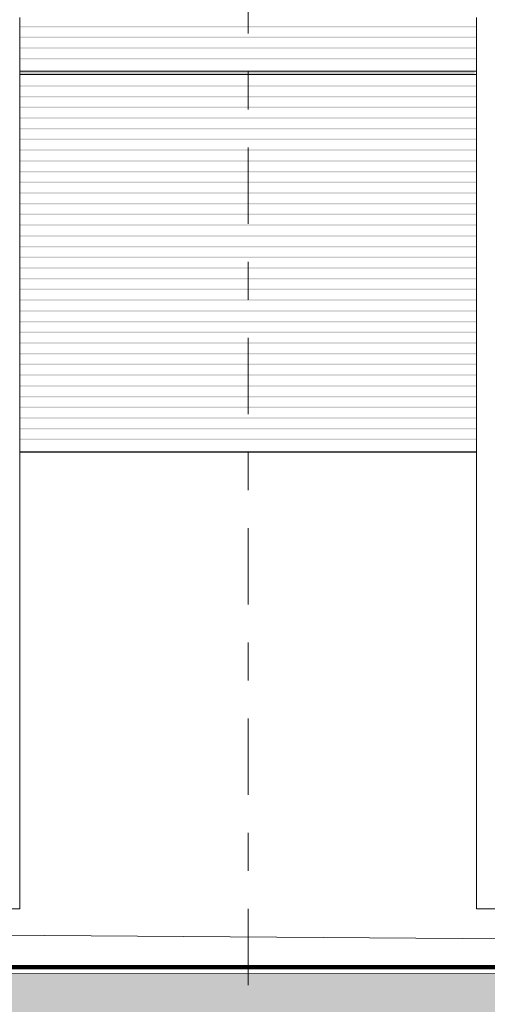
# Model space of a CAD drawing. Header units: metres. Extents: x -4 to 112, y -27 to 26.
# Tile 74 of 167: x 27.15 to 28.38, y -0.25 to 2.34. Entities that reach past the tile are written whole.
import ezdxf
from ezdxf.enums import TextEntityAlignment as Align

# ---------------------------------------------------------------- set-up
doc = ezdxf.new("R2010")
doc.units = ezdxf.units.M
doc.header["$MEASUREMENT"] = 0
doc.linetypes.add('Raster', pattern=[0.4, 0.2, -0.1, 0, -0.1])
for name, color, linetype in [('10 Fassade', 7, 'Continuous'), ('10 Stütze', 7, 'Continuous'), ('10 Wand außen', 7, 'Continuous'), ('10 Wand innen', 7, 'Continuous'), ('60 Auffüllung gesamt', 7, 'Continuous'), ('60 Gelände 2D Übersicht', 7, 'Continuous'), ('90 Achsraster', 7, 'Continuous'), ('94 Genehmigungsplanung Bemaßung', 7, 'Continuous')]:
    doc.layers.add(name, color=color, linetype=linetype)
doc.styles.add('ERSTELLTER_STIL_1', font='arial.ttf')
doc.styles.add('ERSTELLTER_STIL_2', font='arial.ttf')
doc.dimstyles.new('ERSTELLTER_STIL__1', dxfattribs={"dimtxt": 0.25, "dimasz": 0.19, "dimexe": 0.18, "dimexo": 0.1, "dimgap": 0, "dimtad": 1, "dimtih": 1, "dimtoh": 1, "dimzin": 0, "dimdsep": 46, "dimtxsty": 'ERSTELLTER_STIL_2', "dimblk": 'ARROWHEAD_6', "dimblk1": 'ARROWHEAD_6', "dimblk2": 'ARROWHEAD_6', "dimcen": 0.09, "dimclrd": 7, "dimclre": 7, "dimclrt": 7, "dimazin": 0, "dimtfac": 1, "dimtdec": 4, "dimtmove": 0, "dimatfit": 3, "dimfxl": 1, "dimtolj": 1, "dimtzin": 0, "dimarcsym": 0})

# ---------------------------------------------------------------- blocks, each defined once
blk = doc.blocks.new('Standard-Rastermarker[5]_1', base_point=(27.7511, 10))
at = {"layer": '90 Achsraster', "color": 14, "linetype": 'Raster', "lineweight": 18, "true_color": 0xa80000}
blk.add_line((27.7511, 9), (27.7511, -1), dxfattribs=at)
at = {"layer": '90 Achsraster', "color": 14, "lineweight": 18, "true_color": 0xa80000, "style": 'ERSTELLTER_STIL_1'}
for tag, p in [('AC_MarkerText_1_0', (27.7511, 10.5)), ('AC_MarkerText_1_1', (27.7511, -2.2))]:
    blk.add_attdef(tag, text='', height=0.3, rotation=360, dxfattribs=at).set_placement(p, align=Align.TOP_CENTER)
blk = doc.blocks.new('*D38', base_point=(27236.1321, 0))
at = {"layer": '94 Genehmigungsplanung Bemaßung', "color": 7, "linetype": 'Continuous', "lineweight": 13}
for p, q in [((17.3411, 9.2531), (17.3411, 9.6281)), ((58.1625, 9.2531), (58.1625, 9.6281)), ((17.4411, 9.5406), (17.2411, 9.3406)), ((58.0625, 9.3406), (58.2625, 9.5406)), ((17.1911, 9.4406), (17.3411, 9.4406)), ((17.3411, 9.4406), (58.1625, 9.4406)), ((58.1625, 9.4406), (58.3125, 9.4406))]:
    blk.add_line(p, q, dxfattribs=at)
at = {"layer": '94 Genehmigungsplanung Bemaßung', "color": 7, "lineweight": 13, "insert": (37.3228, 9.4906), "char_height": 0.25, "attachment_point": 7, "style": 'ERSTELLTER_STIL_2'}
blk.add_mtext('\\A1;{\\pql;\\fArial|b0|i0|c0|p0;\\W1.000000;40,82}', dxfattribs=at)
blk = doc.blocks.new('ARROWHEAD_6')
at = {"color": 0, "linetype": 'Continuous', "lineweight": 0}
for p, q in [((-0.5, -0.5), (0.5, 0.5)), ((0, 0), (-1, 0))]:
    blk.add_line(p, q, dxfattribs=at)

msp = doc.modelspace()

# ---------------------------------------------------------------- hatches: boundary and pattern name
at = {"layer": '10 Fassade', "linetype": 'Continuous', "lineweight": 0, "true_color": 0x000000}
for points in [[(27.1511, 2.3166), (28.3511, 2.3166), (28.3511, 2.3196), (27.1511, 2.3196)], [(27.1511, 2.3161), (28.3486, 2.3161), (28.3511, 2.3166), (27.1511, 2.3166)], [(27.1511, 2.2914), (27.1511, 2.2884), (28.3511, 2.2884), (28.3511, 2.2914)], [(27.1511, 2.2879), (28.3486, 2.2879), (28.3511, 2.2884), (27.1511, 2.2884)], [(27.1511, 2.2633), (27.1511, 2.2603), (28.3511, 2.2603), (28.3511, 2.2633)], [(27.1511, 2.2603), (27.1511, 2.2598), (28.3486, 2.2598), (28.3511, 2.2603)], [(27.1511, 2.2321), (28.3511, 2.2321), (28.3511, 2.2351), (27.1511, 2.2351)], [(27.1511, 2.2316), (28.3486, 2.2316), (28.3511, 2.2321), (27.1511, 2.2321)], [(27.1511, 2.2005), (27.1511, 2.195), (28.3456, 2.195), (28.3463, 2.1973), (28.3463, 2.2005)], [(27.1511, 2.195), (27.1511, 2.1929), (28.3454, 2.1929), (28.3456, 2.195)], [(27.1511, 2.1929), (27.1511, 2.192), (28.3451, 2.192), (28.3456, 2.1927), (28.3454, 2.1929)], [(27.1511, 2.1609), (28.3511, 2.1609), (28.3511, 2.1639), (27.1511, 2.1639)], [(27.1511, 2.1604), (28.3486, 2.1604), (28.3511, 2.1609), (27.1511, 2.1609)], [(27.1511, 2.1327), (28.3511, 2.1327), (28.3511, 2.1357), (27.1511, 2.1357)], [(27.1511, 2.1327), (27.1511, 2.1322), (28.3486, 2.1322), (28.3511, 2.1327)], [(27.1511, 2.1076), (27.1511, 2.1046), (28.3511, 2.1046), (28.3511, 2.1076)], [(27.1511, 2.1041), (28.3486, 2.1041), (28.3511, 2.1046), (27.1511, 2.1046)], [(27.1511, 2.0764), (28.3511, 2.0764), (28.3511, 2.0794), (27.1511, 2.0794)], [(27.1511, 2.0759), (28.3486, 2.0759), (28.3511, 2.0764), (27.1511, 2.0764)], [(27.1511, 2.0483), (28.3511, 2.0483), (28.3511, 2.0513), (27.1511, 2.0513)], [(27.1511, 2.0478), (28.3486, 2.0478), (28.3511, 2.0483), (27.1511, 2.0483)], [(27.1511, 2.0231), (27.1511, 2.0202), (28.3511, 2.0202), (28.3511, 2.0231)], [(27.1511, 2.0196), (28.3486, 2.0196), (28.3511, 2.0202), (27.1511, 2.0202)], [(27.1511, 1.992), (28.3511, 1.992), (28.3511, 1.995), (27.1511, 1.995)], [(27.1511, 1.9915), (28.3486, 1.9915), (28.3511, 1.992), (27.1511, 1.992)], [(27.1511, 1.9669), (27.1511, 1.9639), (28.3511, 1.9639), (28.3511, 1.9669)], [(27.1511, 1.9634), (28.3486, 1.9634), (28.3511, 1.9639), (27.1511, 1.9639)], [(27.1511, 1.9387), (27.1511, 1.9357), (28.3511, 1.9357), (28.3511, 1.9387)], [(27.1511, 1.9352), (28.3486, 1.9352), (28.3511, 1.9357), (27.1511, 1.9357)], [(27.1511, 1.9076), (28.3511, 1.9076), (28.3511, 1.9106), (27.1511, 1.9106)], [(27.1511, 1.9076), (27.1511, 1.9071), (28.3486, 1.9071), (28.3511, 1.9076)], [(27.1511, 1.8824), (27.1511, 1.8794), (28.3511, 1.8794), (28.3511, 1.8824)], [(27.1511, 1.8789), (28.3486, 1.8789), (28.3511, 1.8794), (27.1511, 1.8794)], [(27.1511, 1.8513), (28.3511, 1.8513), (28.3511, 1.8543), (27.1511, 1.8543)], [(27.1511, 1.8508), (28.3486, 1.8508), (28.3511, 1.8513), (27.1511, 1.8513)], [(27.1511, 1.8231), (28.3511, 1.8231), (28.3511, 1.8261), (27.1511, 1.8261)], [(27.1511, 1.8231), (27.1511, 1.8226), (28.3486, 1.8226), (28.3511, 1.8231)], [(27.1511, 1.798), (27.1511, 1.795), (28.3511, 1.795), (28.3511, 1.798)], [(27.1511, 1.795), (27.1511, 1.7945), (28.3486, 1.7945), (28.3511, 1.795)], [(27.1511, 1.7699), (27.1511, 1.7669), (28.3511, 1.7669), (28.3511, 1.7699)], [(27.1511, 1.7663), (28.3486, 1.7663), (28.3511, 1.7669), (27.1511, 1.7669)], [(27.1511, 1.7417), (27.1511, 1.7387), (28.3511, 1.7387), (28.3511, 1.7417)], [(27.1511, 1.7382), (28.3486, 1.7382), (28.3511, 1.7387), (27.1511, 1.7387)], [(27.1511, 1.7106), (28.3511, 1.7106), (28.3511, 1.7136), (27.1511, 1.7136)], [(27.1511, 1.7106), (27.1511, 1.7101), (28.3486, 1.7101), (28.3511, 1.7106)], [(27.1511, 1.6854), (27.1511, 1.6824), (28.3511, 1.6824), (28.3511, 1.6854)], [(27.1511, 1.6819), (28.3486, 1.6819), (28.3511, 1.6824), (27.1511, 1.6824)], [(27.1511, 1.6573), (27.1511, 1.6543), (28.3511, 1.6543), (28.3511, 1.6573)], [(27.1511, 1.6543), (27.1511, 1.6538), (28.3486, 1.6538), (28.3511, 1.6543)], [(27.1511, 1.6261), (28.3511, 1.6261), (28.3511, 1.6291), (27.1511, 1.6291)], [(27.1511, 1.6256), (28.3486, 1.6256), (28.3511, 1.6261), (27.1511, 1.6261)], [(27.1511, 1.598), (28.3511, 1.598), (28.3511, 1.601), (27.1511, 1.601)], [(27.1511, 1.5975), (28.3486, 1.5975), (28.3511, 1.598), (27.1511, 1.598)], [(27.1511, 1.5729), (27.1511, 1.5699), (28.3511, 1.5699), (28.3511, 1.5729)], [(27.1511, 1.5693), (28.3486, 1.5693), (28.3511, 1.5699), (27.1511, 1.5699)], [(27.1511, 1.5417), (28.3511, 1.5417), (28.3511, 1.5447), (27.1511, 1.5447)], [(27.1511, 1.5412), (28.3486, 1.5412), (28.3511, 1.5417), (27.1511, 1.5417)], [(27.1511, 1.5166), (27.1511, 1.5136), (28.3511, 1.5136), (28.3511, 1.5166)], [(27.1511, 1.5131), (28.3486, 1.5131), (28.3511, 1.5136), (27.1511, 1.5136)], [(27.1511, 1.4884), (27.1511, 1.4854), (28.3511, 1.4854), (28.3511, 1.4884)], [(27.1511, 1.4849), (28.3486, 1.4849), (28.3511, 1.4854), (27.1511, 1.4854)], [(27.1511, 1.4603), (27.1511, 1.4573), (28.3511, 1.4573), (28.3511, 1.4603)], [(27.1511, 1.4573), (27.1511, 1.4568), (28.3486, 1.4568), (28.3511, 1.4573)], [(27.1511, 1.4321), (27.1511, 1.4291), (28.3511, 1.4291), (28.3511, 1.4321)], [(27.1511, 1.4286), (28.3486, 1.4286), (28.3511, 1.4291), (27.1511, 1.4291)], [(27.1511, 1.404), (27.1511, 1.401), (28.3511, 1.401), (28.3511, 1.404)], [(27.1511, 1.4005), (28.3486, 1.4005), (28.3511, 1.401), (27.1511, 1.401)], [(27.1511, 1.3759), (27.1511, 1.3729), (28.3511, 1.3729), (28.3511, 1.3759)], [(27.1511, 1.3729), (27.1511, 1.3723), (28.3486, 1.3723), (28.3511, 1.3729)], [(27.1511, 1.3447), (28.3511, 1.3447), (28.3511, 1.3477), (27.1511, 1.3477)], [(27.1511, 1.3447), (27.1511, 1.3442), (28.3486, 1.3442), (28.3511, 1.3447)], [(27.1511, 1.3166), (28.3511, 1.3166), (28.3511, 1.3196), (27.1511, 1.3196)], [(27.1511, 1.3166), (27.1511, 1.3161), (28.3486, 1.3161), (28.3511, 1.3166)], [(27.1511, 1.2884), (28.3511, 1.2884), (28.3511, 1.2914), (27.1511, 1.2914)], [(27.1511, 1.2879), (28.3486, 1.2879), (28.3511, 1.2884), (27.1511, 1.2884)], [(27.1511, 1.2603), (28.3511, 1.2603), (28.3511, 1.2633), (27.1511, 1.2633)], [(27.1511, 1.2598), (28.3486, 1.2598), (28.3511, 1.2603), (27.1511, 1.2603)], [(27.1511, 1.2321), (28.3511, 1.2321), (28.3511, 1.2351), (27.1511, 1.2351)], [(27.1511, 1.2321), (27.1511, 1.2316), (28.3486, 1.2316), (28.3511, 1.2321)]]:
    msp.add_hatch(color=18, dxfattribs=at).paths.add_polyline_path(points)
at = {"layer": '10 Stütze', "linetype": 'Continuous', "lineweight": 0, "true_color": 0x000000}
msp.add_hatch(color=18, dxfattribs=at).paths.add_polyline_path([(27.5011, 1.2), (28.0011, 1.2), (28.0011, 1.2005), (27.5011, 1.2005)])
at = {"layer": '10 Wand innen', "linetype": 'Continuous', "lineweight": 0, "true_color": 0x000000}
for points in [[(27.1511, 1.2005), (27.1511, 1.2), (27.5011, 1.2), (27.5011, 1.2005)], [(28.04, 1.2005), (28.0011, 1.2005), (28.0011, 1.2), (28.04, 1.2)], [(28.04, 1.2), (28.3511, 1.2), (28.3511, 1.2005), (28.04, 1.2005)]]:
    msp.add_hatch(color=18, dxfattribs=at).paths.add_polyline_path(points)
at = {"layer": '60 Auffüllung gesamt', "linetype": 'Continuous', "lineweight": 18, "true_color": 0xffa8a8}
h = msp.add_hatch(dxfattribs=at)
h.set_pattern_fill('Boden__gewachsen_0001', color=21, style=0, pattern_type=2)
h.set_pattern_definition([(45, (27236.1321, 0), (-0.2121320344, 0.2121320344), []), (45, (27236.0614, 0.0707), (-0.424264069, 0.424264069), []), (45, (27235.9907, 0.1414), (-0.424264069, 0.424264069), []), (135, (27235.91996, 0.21213), (0.07071067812, 0.07071067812), [0.3, -0.3])])
h.paths.add_polyline_path([(2.3419, -0.2844), (2.3419, -0.693), (2.507, -0.694), (2.8673, -0.696), (3.2298, -0.6979), (3.5955, -0.6996), (3.9653, -0.7012), (4.3401, -0.7027), (4.7209, -0.704), (5.109, -0.7052), (5.5054, -0.7063), (5.8833, -0.7072), (6.0896, -0.7111), (6.5115, -0.7189), (6.9464, -0.7267), (7.396, -0.7347), (7.8619, -0.7427), (8.3463, -0.7508), (8.8514, -0.7591), (9.7948, -0.799), (10.3196, -0.8337), (10.8607, -0.8699), (11.4173, -0.9076), (11.9884, -0.9469), (12.5728, -0.9875), (13.169, -1.0296), (13.7754, -1.0729), (14.0803, -1.0949), (16.9984, -1.1819), (17.6135, -1.1726), (18.2159, -1.1635), (18.8178, -1.1542), (19.4181, -1.1448), (20.957, -1.1704), (21.5263, -1.1598), (22.0974, -1.1492), (22.6698, -1.1387), (23.2428, -1.1283), (23.8158, -1.118), (24.5736, -1.1208), (24.8549, -1.1158), (45.2839, -1.3655), (46.7362, -1.2291), (65.4451, -1.266), (67.1927, -1.4058), (86.2651, -1.3663), (87.1856, -1.359), (107.2213, -1.3255), (108.2143, -1.3331), (111.9932, -1.3685), (111.9932, -0.8561), (107.3826, -0.1926), (87.4773, -0.192), (85.5025, -0.1913), (83.7325, -0.176), (66.2126, -0.1742), (48.2139, -0.1735), (46.6132, -0.1903), (44.4354, -0.1899), (42.0877, -0.1735), (23.3304, -0.1685), (23.0728, -0.1683), (22.5545, -0.1679), (22.0353, -0.1672), (21.5166, -0.1665), (21, -0.1656), (20.487, -0.1645), (19.979, -0.1633), (19.4775, -0.162), (18.9835, -0.1606), (18.4886, -0.159), (17.1837, -0.1525), (17.1676, -0.1535), (16.9429, -0.1525), (16.5052, -0.1504), (16.0833, -0.1482), (15.6751, -0.146), (15.2836, -0.1437), (14.9082, -0.1414), (14.6335, -0.1399), (14.3282, -0.1386), (14.0247, -0.1373), (13.7226, -0.1362), (13.4212, -0.1352), (13.2701, -0.1347), (12.9657, -0.1347), (12.4899, -0.1347), (12.0212, -0.1349), (11.5583, -0.1351), (11.1004, -0.1355), (10.6462, -0.1359), (10.195, -0.1364), (9.7457, -0.1369), (9.2974, -0.1376), (8.8494, -0.1383), (8.4008, -0.1392), (8.1752, -0.1396)])

# ---------------------------------------------------------------- linework, layer by layer
at = {"layer": '10 Fassade', "color": 7, "linetype": 'Continuous', "lineweight": 13}
for p, q in [((27.1511, 2.3417), (27.1511, 2.3196)), ((28.3511, 2.3417), (28.3511, 2.3196)), ((27.1511, 2.3196), (27.1511, 2.3166)), ((27.1511, 2.3136), (27.1511, 2.3166)), ((27.1511, 2.3136), (27.1511, 2.2914)), ((28.3511, 2.3196), (28.3511, 2.3166)), ((28.3511, 2.3136), (28.3511, 2.3166)), ((28.3511, 2.3136), (28.3511, 2.2914)), ((27.1511, 2.2914), (27.1511, 2.2884)), ((27.1511, 2.2854), (27.1511, 2.2884)), ((27.1511, 2.2854), (27.1511, 2.2633)), ((28.3511, 2.2914), (28.3511, 2.2884)), ((28.3511, 2.2854), (28.3511, 2.2884)), ((28.3511, 2.2854), (28.3511, 2.2633)), ((27.1511, 2.2633), (27.1511, 2.2603)), ((27.1511, 2.2573), (27.1511, 2.2603)), ((27.1511, 2.2573), (27.1511, 2.2351)), ((28.3511, 2.2633), (28.3511, 2.2603)), ((28.3511, 2.2573), (28.3511, 2.2603)), ((28.3511, 2.2573), (28.3511, 2.2351)), ((27.1511, 2.2351), (27.1511, 2.2321)), ((27.1511, 2.2291), (27.1511, 2.2321)), ((27.1511, 2.2291), (27.1511, 2.204)), ((28.3511, 2.2351), (28.3511, 2.2321)), ((28.3511, 2.2291), (28.3511, 2.2321)), ((28.3511, 2.2291), (28.3511, 2.204)), ((27.1511, 2.204), (27.1511, 2.2005)), ((27.1511, 2.2005), (27.1511, 2.195)), ((27.1511, 2.2005), (28.3511, 2.2005)), ((28.3511, 2.204), (28.3511, 2.2005)), ((28.3511, 2.2005), (28.3511, 2.195)), ((27.1511, 2.1929), (27.1511, 2.195)), ((27.1511, 2.192), (27.1511, 2.1929)), ((27.1511, 2.1911), (27.1511, 2.192)), ((27.1511, 2.192), (28.3511, 2.192)), ((27.1511, 2.189), (27.1511, 2.1911)), ((27.1511, 2.189), (27.1511, 2.1639)), ((28.3511, 2.1929), (28.3511, 2.195)), ((28.3511, 2.192), (28.3511, 2.1929)), ((28.3511, 2.1911), (28.3511, 2.192)), ((28.3511, 2.189), (28.3511, 2.1911)), ((28.3511, 2.189), (28.3511, 2.1639)), ((27.1511, 2.1639), (27.1511, 2.1609)), ((27.1511, 2.1579), (27.1511, 2.1609)), ((27.1511, 2.1579), (27.1511, 2.1357)), ((28.3511, 2.1639), (28.3511, 2.1609)), ((28.3511, 2.1579), (28.3511, 2.1609)), ((28.3511, 2.1579), (28.3511, 2.1357)), ((27.1511, 2.1357), (27.1511, 2.1327)), ((27.1511, 2.1297), (27.1511, 2.1327)), ((27.1511, 2.1297), (27.1511, 2.1076)), ((28.3511, 2.1357), (28.3511, 2.1327)), ((28.3511, 2.1297), (28.3511, 2.1327)), ((28.3511, 2.1297), (28.3511, 2.1076)), ((27.1511, 2.1076), (27.1511, 2.1046)), ((27.1511, 2.1016), (27.1511, 2.1046)), ((27.1511, 2.1016), (27.1511, 2.0794)), ((28.3511, 2.1076), (28.3511, 2.1046)), ((28.3511, 2.1016), (28.3511, 2.1046)), ((28.3511, 2.1016), (28.3511, 2.0794)), ((27.1511, 2.0794), (27.1511, 2.0764)), ((27.1511, 2.0734), (27.1511, 2.0764)), ((27.1511, 2.0734), (27.1511, 2.0513)), ((28.3511, 2.0794), (28.3511, 2.0764)), ((28.3511, 2.0734), (28.3511, 2.0764)), ((28.3511, 2.0734), (28.3511, 2.0513)), ((27.1511, 2.0513), (27.1511, 2.0483)), ((27.1511, 2.0453), (27.1511, 2.0483)), ((27.1511, 2.0453), (27.1511, 2.0231)), ((28.3511, 2.0513), (28.3511, 2.0483)), ((28.3511, 2.0453), (28.3511, 2.0483)), ((28.3511, 2.0453), (28.3511, 2.0231)), ((27.1511, 2.0231), (27.1511, 2.0202)), ((27.1511, 2.0171), (27.1511, 2.0202)), ((28.3511, 2.0231), (28.3511, 2.0202)), ((28.3511, 2.0171), (28.3511, 2.0202)), ((27.1511, 2.0171), (27.1511, 1.995)), ((27.1511, 1.995), (27.1511, 1.992)), ((27.1511, 1.989), (27.1511, 1.992)), ((28.3511, 2.0171), (28.3511, 1.995)), ((28.3511, 1.995), (28.3511, 1.992)), ((28.3511, 1.989), (28.3511, 1.992)), ((27.1511, 1.989), (27.1511, 1.9669)), ((27.1511, 1.9669), (27.1511, 1.9639)), ((28.3511, 1.989), (28.3511, 1.9669)), ((28.3511, 1.9669), (28.3511, 1.9639)), ((27.1511, 1.9609), (27.1511, 1.9639)), ((27.1511, 1.9609), (27.1511, 1.9387)), ((28.3511, 1.9609), (28.3511, 1.9639)), ((28.3511, 1.9609), (28.3511, 1.9387)), ((27.1511, 1.9387), (27.1511, 1.9357)), ((27.1511, 1.9327), (27.1511, 1.9357)), ((27.1511, 1.9327), (27.1511, 1.9106)), ((28.3511, 1.9387), (28.3511, 1.9357)), ((28.3511, 1.9327), (28.3511, 1.9357)), ((28.3511, 1.9327), (28.3511, 1.9106)), ((27.1511, 1.9106), (27.1511, 1.9076)), ((27.1511, 1.9046), (27.1511, 1.9076)), ((27.1511, 1.9046), (27.1511, 1.8824)), ((28.3511, 1.9106), (28.3511, 1.9076)), ((28.3511, 1.9046), (28.3511, 1.9076)), ((28.3511, 1.9046), (28.3511, 1.8824)), ((27.1511, 1.8824), (27.1511, 1.8794)), ((27.1511, 1.8764), (27.1511, 1.8794)), ((27.1511, 1.8764), (27.1511, 1.8543)), ((28.3511, 1.8824), (28.3511, 1.8794)), ((28.3511, 1.8764), (28.3511, 1.8794)), ((28.3511, 1.8764), (28.3511, 1.8543)), ((27.1511, 1.8543), (27.1511, 1.8513)), ((27.1511, 1.8483), (27.1511, 1.8513)), ((27.1511, 1.8483), (27.1511, 1.8261)), ((28.3511, 1.8543), (28.3511, 1.8513)), ((28.3511, 1.8483), (28.3511, 1.8513)), ((28.3511, 1.8483), (28.3511, 1.8261)), ((27.1511, 1.8261), (27.1511, 1.8231)), ((27.1511, 1.8202), (27.1511, 1.8231)), ((27.1511, 1.8202), (27.1511, 1.798)), ((28.3511, 1.8261), (28.3511, 1.8231)), ((28.3511, 1.8202), (28.3511, 1.8231)), ((28.3511, 1.8202), (28.3511, 1.798)), ((27.1511, 1.798), (27.1511, 1.795)), ((27.1511, 1.792), (27.1511, 1.795)), ((27.1511, 1.792), (27.1511, 1.7699)), ((28.3511, 1.798), (28.3511, 1.795)), ((28.3511, 1.792), (28.3511, 1.795)), ((28.3511, 1.792), (28.3511, 1.7699)), ((27.1511, 1.7699), (27.1511, 1.7669)), ((27.1511, 1.7639), (27.1511, 1.7669)), ((27.1511, 1.7639), (27.1511, 1.7417)), ((28.3511, 1.7699), (28.3511, 1.7669)), ((28.3511, 1.7639), (28.3511, 1.7669)), ((28.3511, 1.7639), (28.3511, 1.7417)), ((27.1511, 1.7417), (27.1511, 1.7387)), ((27.1511, 1.7357), (27.1511, 1.7387)), ((27.1511, 1.7357), (27.1511, 1.7136)), ((28.3511, 1.7417), (28.3511, 1.7387)), ((28.3511, 1.7357), (28.3511, 1.7387)), ((28.3511, 1.7357), (28.3511, 1.7136)), ((27.1511, 1.7136), (27.1511, 1.7106)), ((27.1511, 1.7076), (27.1511, 1.7106)), ((27.1511, 1.7076), (27.1511, 1.6854)), ((28.3511, 1.7136), (28.3511, 1.7106)), ((28.3511, 1.7076), (28.3511, 1.7106)), ((28.3511, 1.7076), (28.3511, 1.6854)), ((27.1511, 1.6854), (27.1511, 1.6824)), ((27.1511, 1.6794), (27.1511, 1.6824)), ((28.3511, 1.6854), (28.3511, 1.6824)), ((28.3511, 1.6794), (28.3511, 1.6824)), ((27.1511, 1.6794), (27.1511, 1.6573)), ((27.1511, 1.6573), (27.1511, 1.6543)), ((28.3511, 1.6794), (28.3511, 1.6573)), ((28.3511, 1.6573), (28.3511, 1.6543)), ((27.1511, 1.6513), (27.1511, 1.6543)), ((27.1511, 1.6513), (27.1511, 1.6291)), ((28.3511, 1.6513), (28.3511, 1.6543)), ((28.3511, 1.6513), (28.3511, 1.6291)), ((27.1511, 1.6291), (27.1511, 1.6261)), ((27.1511, 1.6232), (27.1511, 1.6261)), ((27.1511, 1.6232), (27.1511, 1.601)), ((28.3511, 1.6291), (28.3511, 1.6261)), ((28.3511, 1.6232), (28.3511, 1.6261)), ((28.3511, 1.6232), (28.3511, 1.601)), ((27.1511, 1.601), (27.1511, 1.598)), ((27.1511, 1.595), (27.1511, 1.598)), ((27.1511, 1.595), (27.1511, 1.5729)), ((28.3511, 1.601), (28.3511, 1.598)), ((28.3511, 1.595), (28.3511, 1.598)), ((28.3511, 1.595), (28.3511, 1.5729)), ((27.1511, 1.5729), (27.1511, 1.5699)), ((27.1511, 1.5669), (27.1511, 1.5699)), ((27.1511, 1.5669), (27.1511, 1.5447)), ((28.3511, 1.5729), (28.3511, 1.5699)), ((28.3511, 1.5669), (28.3511, 1.5699)), ((28.3511, 1.5669), (28.3511, 1.5447)), ((27.1511, 1.5447), (27.1511, 1.5417)), ((27.1511, 1.5387), (27.1511, 1.5417)), ((27.1511, 1.5387), (27.1511, 1.5166)), ((28.3511, 1.5447), (28.3511, 1.5417)), ((28.3511, 1.5387), (28.3511, 1.5417)), ((28.3511, 1.5387), (28.3511, 1.5166)), ((27.1511, 1.5166), (27.1511, 1.5136)), ((27.1511, 1.5106), (27.1511, 1.5136)), ((27.1511, 1.5106), (27.1511, 1.4884)), ((28.3511, 1.5166), (28.3511, 1.5136)), ((28.3511, 1.5106), (28.3511, 1.5136)), ((28.3511, 1.5106), (28.3511, 1.4884)), ((27.1511, 1.4884), (27.1511, 1.4854)), ((27.1511, 1.4824), (27.1511, 1.4854)), ((27.1511, 1.4824), (27.1511, 1.4603)), ((28.3511, 1.4884), (28.3511, 1.4854)), ((28.3511, 1.4824), (28.3511, 1.4854)), ((28.3511, 1.4824), (28.3511, 1.4603)), ((27.1511, 1.4603), (27.1511, 1.4573)), ((27.1511, 1.4543), (27.1511, 1.4573)), ((27.1511, 1.4543), (27.1511, 1.4321)), ((28.3511, 1.4603), (28.3511, 1.4573)), ((28.3511, 1.4543), (28.3511, 1.4573)), ((28.3511, 1.4543), (28.3511, 1.4321)), ((27.1511, 1.4321), (27.1511, 1.4291)), ((27.1511, 1.4261), (27.1511, 1.4291)), ((27.1511, 1.4261), (27.1511, 1.404)), ((28.3511, 1.4321), (28.3511, 1.4291)), ((28.3511, 1.4261), (28.3511, 1.4291)), ((28.3511, 1.4261), (28.3511, 1.404)), ((27.1511, 1.404), (27.1511, 1.401)), ((27.1511, 1.398), (27.1511, 1.401)), ((27.1511, 1.398), (27.1511, 1.3759)), ((28.3511, 1.404), (28.3511, 1.401)), ((28.3511, 1.398), (28.3511, 1.401)), ((28.3511, 1.398), (28.3511, 1.3759)), ((27.1511, 1.3759), (27.1511, 1.3729)), ((27.1511, 1.3699), (27.1511, 1.3729)), ((28.3511, 1.3759), (28.3511, 1.3729)), ((28.3511, 1.3699), (28.3511, 1.3729)), ((27.1511, 1.3699), (27.1511, 1.3477)), ((27.1511, 1.3477), (27.1511, 1.3447)), ((28.3511, 1.3699), (28.3511, 1.3477)), ((28.3511, 1.3477), (28.3511, 1.3447)), ((27.1511, 1.3417), (27.1511, 1.3447)), ((27.1511, 1.3417), (27.1511, 1.3196)), ((27.1511, 1.3196), (27.1511, 1.3166)), ((28.3511, 1.3417), (28.3511, 1.3447)), ((28.3511, 1.3417), (28.3511, 1.3196)), ((28.3511, 1.3196), (28.3511, 1.3166)), ((27.1511, 1.3136), (27.1511, 1.3166)), ((27.1511, 1.3136), (27.1511, 1.2914)), ((28.3511, 1.3136), (28.3511, 1.3166)), ((28.3511, 1.3136), (28.3511, 1.2914)), ((27.1511, 1.2914), (27.1511, 1.2884)), ((27.1511, 1.2854), (27.1511, 1.2884)), ((27.1511, 1.2854), (27.1511, 1.2633)), ((28.3511, 1.2914), (28.3511, 1.2884)), ((28.3511, 1.2854), (28.3511, 1.2884)), ((28.3511, 1.2854), (28.3511, 1.2633)), ((27.1511, 1.2633), (27.1511, 1.2603)), ((27.1511, 1.2573), (27.1511, 1.2603)), ((27.1511, 1.2573), (27.1511, 1.2351)), ((28.3511, 1.2633), (28.3511, 1.2603)), ((28.3511, 1.2573), (28.3511, 1.2603)), ((28.3511, 1.2573), (28.3511, 1.2351)), ((27.1511, 1.2351), (27.1511, 1.2321)), ((27.1511, 1.2291), (27.1511, 1.2321)), ((27.1511, 1.2291), (27.1511, 1.204)), ((28.3511, 1.2351), (28.3511, 1.2321)), ((28.3511, 1.2291), (28.3511, 1.2321)), ((28.3511, 1.2291), (28.3511, 1.204)), ((27.1511, 1.204), (27.1511, 1.2005)), ((27.1511, 1.2005), (28.3511, 1.2005)), ((28.3511, 1.204), (28.3511, 1.2005))]:
    msp.add_line(p, q, dxfattribs=at)
at = {"layer": '10 Stütze', "color": 7, "linetype": 'Continuous', "lineweight": 13}
for p, q in [((27.5011, 1.2), (27.5011, 1.2005)), ((28.0011, 1.2), (28.0011, 1.2005))]:
    msp.add_line(p, q, dxfattribs=at)
at = {"layer": '10 Wand außen', "color": 7, "linetype": 'Continuous', "lineweight": 13}
for p, q in [((28.3511, 1.2), (27.1511, 1.2)), ((27.1511, 1.2), (27.1511, 0)), ((28.3511, 1.2005), (28.3511, 1.2)), ((28.3511, 0), (28.3511, 1.2)), ((27.1511, 0), (23.3511, 0)), ((32.1511, 0), (28.3511, 0))]:
    msp.add_line(p, q, dxfattribs=at)
at = {"layer": '10 Wand innen', "color": 7, "linetype": 'Continuous', "lineweight": 18}
msp.add_line((28.04, 1.2), (28.04, 1.2005), dxfattribs=at)
at = {"layer": '60 Auffüllung gesamt', "color": 8, "linetype": 'Continuous', "lineweight": 18}
msp.add_line((42.0877, -0.1735), (17.1837, 0), dxfattribs=at)
at = {"layer": '60 Auffüllung gesamt', "color": 7, "linetype": 'Continuous', "lineweight": 18, "flags": 128}
msp.add_lwpolyline([(42.0877, -0.1735), (23.3304, -0.1685), (23.0728, -0.1683), (22.5545, -0.1679), (22.0353, -0.1672), (21.5166, -0.1665), (21, -0.1656), (20.487, -0.1645), (19.979, -0.1633), (19.4775, -0.162), (18.9835, -0.1606), (18.4886, -0.159), (17.1837, -0.1525), (17.1676, -0.1535), (16.9429, -0.1525), (16.5052, -0.1504), (16.0824, -0.1482), (15.6751, -0.146), (15.2836, -0.1437), (14.9082, -0.1414), (14.6335, -0.1399), (14.3282, -0.1386), (14.0247, -0.1373), (13.7226, -0.1362)], dxfattribs=at)
at = {"layer": '60 Gelände 2D Übersicht', "color": 7, "linetype": 'Continuous', "lineweight": 100}
msp.add_line((15.1033, -0.1525), (60.2874, -0.1525), dxfattribs=at)

# ---------------------------------------------------------------- block references
at = {"layer": '90 Achsraster', "color": 7, "linetype": 'Continuous', "lineweight": 18}
msp.add_blockref('Standard-Rastermarker[5]_1', (27.7511, 10), dxfattribs=at)

# ---------------------------------------------------------------- dimensions: what is measured, and where the dimension line sits
at = {"layer": '94 Genehmigungsplanung Bemaßung', "color": 7, "linetype": 'Continuous', "lineweight": 13}
dim = msp.add_linear_dim(base=(58.1625, 9.4406), p1=(17.3411, 1.2), p2=(58.1625, -0.1), dimstyle='ERSTELLTER_STIL__1', dxfattribs=at)
dim.commit()
dim.dimension.update_dxf_attribs({"geometry": '*D38', "text_midpoint": (37.7416, 9.6156), "dimtype": 160})

doc.saveas('drawing.dxf')
